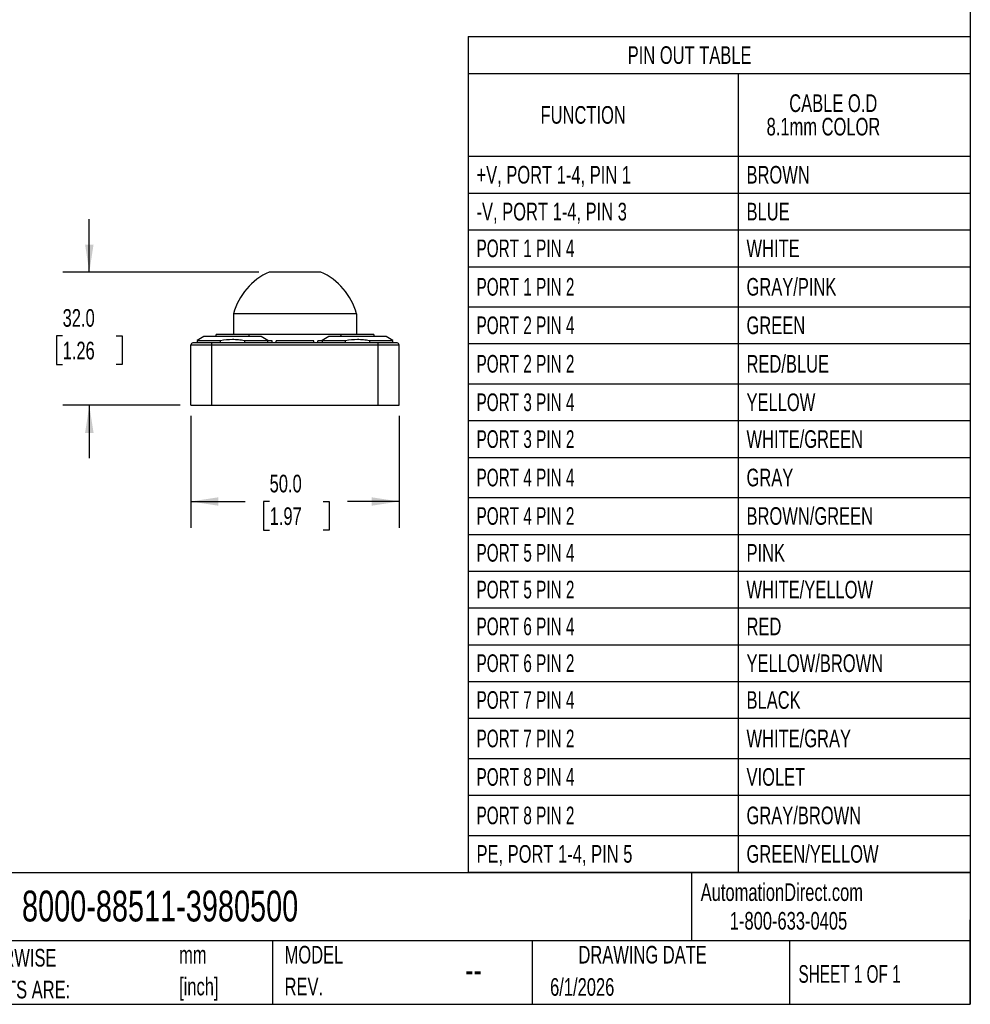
# Model space of a CAD drawing. Header units: millimetres. Extents: x 13 to 546, y 13 to 419.
# Tile 4 of 10: x 318 to 546, y 13 to 249. Entities that reach past the tile are written whole.
import ezdxf

# ---------------------------------------------------------------- set-up
doc = ezdxf.new("R2010")
doc.units = ezdxf.units.MM
doc.header["$LTSCALE"] = 2
doc.linetypes.add('SLD-Solid', pattern=[0])
doc.layers.add('DIMENSIONS', color=140, linetype='SLD-Solid', lineweight=25)
doc.layers.add('TEXT', color=140, linetype='SLD-Solid', lineweight=25)
doc.styles.add('SLDTEXTSTYLE0', font='TXT', dxfattribs={"width": 0.7})
doc.styles.add('SLDTEXTSTYLE1', font='TXT', dxfattribs={"width": 0.65})
doc.dimstyles.new('SLDDIMSTYLE0', dxfattribs={"dimtxt": 4.316016, "dimasz": 6.604, "dimexe": 0, "dimexo": 0.0625, "dimgap": 1.079004, "dimtad": 0, "dimtih": 1, "dimtoh": 1, "dimdec": 1, "dimrnd": 1e-09, "dimzin": 4, "dimdsep": 46, "dimtxsty": 'SLDTEXTSTYLE0', "dimsah": 1, "dimcen": 0.09, "dimadec": 0, "dimazin": 1, "dimtfac": 1, "dimtdec": 1, "dimtofl": 0, "dimtmove": 0, "dimatfit": 3, "dimfxl": 0, "dimfrac": 2, "dimtolj": 1, "dimtzin": 12, "dimarcsym": 0})
doc.dimstyles.new('SLDDIMSTYLE1', dxfattribs={"dimtxt": 4.316016, "dimasz": 6.604, "dimexe": 0, "dimexo": 0.0625, "dimgap": 1.079004, "dimtad": 0, "dimtih": 1, "dimtoh": 1, "dimdec": 1, "dimrnd": 1e-09, "dimzin": 4, "dimdsep": 46, "dimtxsty": 'SLDTEXTSTYLE0', "dimsah": 1, "dimcen": 0.09, "dimadec": 0, "dimazin": 1, "dimtfac": 1, "dimtdec": 1, "dimtmove": 0, "dimatfit": 0, "dimfxl": 0, "dimfrac": 2, "dimtolj": 1, "dimtzin": 12, "dimarcsym": 0})

# ---------------------------------------------------------------- blocks, each defined once
blk = doc.blocks.new('SW_NOTE_0')
at = {"layer": 'TEXT', "color": 0, "char_height": 4.233, "attachment_point": 1, "style": 'SLDTEXTSTYLE0'}
for s, insert in [('mm', (0, 5.46)), ('[inch]', (0, -2.19))]:
    blk.add_mtext(s, dxfattribs=dict(at, insert=insert))
blk = doc.blocks.new('SW_NOTE_0_1')
at = {"layer": 'TEXT', "color": 0, "char_height": 4.2333, "attachment_point": 1, "style": 'SLDTEXTSTYLE0'}
for s, insert in [('UNLESS OTHERWISE', (0, 5.46)), ('SPECIFIED UNITS ARE:', (0, -2.19))]:
    blk.add_mtext(s, dxfattribs=dict(at, insert=insert))
blk = doc.blocks.new('SW_NOTE_0_6')
at = {"layer": 'TEXT', "color": 0, "char_height": 4.233, "attachment_point": 1, "style": 'SLDTEXTSTYLE0'}
for s, insert in [('MODEL', (0, 5.46)), ('REV.', (0, -2.19))]:
    blk.add_mtext(s, dxfattribs=dict(at, insert=insert))
blk = doc.blocks.new('SW_TABLEANNOTATION_0')
at = {"layer": 'TEXT', "color": 0}
for p, q in [((0, 0), (0, -8.83)), ((0, 0), (64.84, 0)), ((64.84, 0), (120.58, 0)), ((120.58, 0), (120.58, -8.83)), ((0, -8.83), (0, -28.74)), ((0, -8.83), (64.84, -8.83)), ((64.84, -8.83), (64.84, -28.74)), ((64.84, -8.83), (120.58, -8.83)), ((120.58, -8.83), (120.58, -28.74)), ((0, -28.74), (0, -37.58)), ((0, -28.74), (64.84, -28.74)), ((64.84, -28.74), (64.84, -37.58)), ((64.84, -28.74), (120.58, -28.74)), ((120.58, -28.74), (120.58, -37.58)), ((0, -37.58), (0, -46.41)), ((0, -37.58), (64.84, -37.58)), ((64.84, -37.58), (64.84, -46.41)), ((64.84, -37.58), (120.58, -37.58)), ((120.58, -37.58), (120.58, -46.41)), ((0, -46.41), (0, -55.25)), ((0, -46.41), (64.84, -46.41)), ((64.84, -46.41), (64.84, -55.25)), ((64.84, -46.41), (120.58, -46.41)), ((120.58, -46.41), (120.58, -55.25)), ((0, -55.25), (0, -64.89)), ((0, -55.25), (64.84, -55.25)), ((64.84, -55.25), (64.84, -64.89)), ((64.84, -55.25), (120.58, -55.25)), ((120.58, -55.25), (120.58, -64.89)), ((0, -64.89), (0, -73.72)), ((0, -64.89), (64.84, -64.89)), ((64.84, -64.89), (64.84, -73.72)), ((64.84, -64.89), (120.58, -64.89)), ((120.58, -64.89), (120.58, -73.72)), ((0, -73.72), (0, -83.37)), ((0, -73.72), (64.84, -73.72)), ((64.84, -73.72), (64.84, -83.37)), ((64.84, -73.72), (120.58, -73.72)), ((120.58, -73.72), (120.58, -83.37)), ((0, -83.37), (0, -92.2)), ((0, -83.37), (64.84, -83.37)), ((64.84, -83.37), (64.84, -92.2)), ((64.84, -83.37), (120.58, -83.37)), ((120.58, -83.37), (120.58, -92.2)), ((0, -92.2), (0, -101.04)), ((0, -92.2), (64.84, -92.2)), ((64.84, -92.2), (64.84, -101.04)), ((64.84, -92.2), (120.58, -92.2)), ((120.58, -92.2), (120.58, -101.04)), ((0, -101.04), (0, -110.68)), ((0, -101.04), (64.84, -101.04)), ((64.84, -101.04), (64.84, -110.68)), ((64.84, -101.04), (120.58, -101.04)), ((120.58, -101.04), (120.58, -110.68)), ((0, -110.68), (0, -119.52)), ((0, -110.68), (64.84, -110.68)), ((64.84, -110.68), (64.84, -119.52)), ((64.84, -110.68), (120.58, -110.68)), ((120.58, -110.68), (120.58, -119.52)), ((0, -119.52), (0, -128.35)), ((0, -119.52), (64.84, -119.52)), ((64.84, -119.52), (64.84, -128.35)), ((64.84, -119.52), (120.58, -119.52)), ((120.58, -119.52), (120.58, -128.35)), ((0, -128.35), (0, -137.19)), ((0, -128.35), (64.84, -128.35)), ((64.84, -128.35), (64.84, -137.19)), ((64.84, -128.35), (120.58, -128.35)), ((120.58, -128.35), (120.58, -137.19)), ((0, -137.19), (0, -146.02)), ((0, -137.19), (64.84, -137.19)), ((64.84, -137.19), (64.84, -146.02)), ((64.84, -137.19), (120.58, -137.19)), ((120.58, -137.19), (120.58, -146.02)), ((0, -146.02), (0, -154.86)), ((0, -146.02), (64.84, -146.02)), ((64.84, -146.02), (64.84, -154.86)), ((64.84, -146.02), (120.58, -146.02)), ((120.58, -146.02), (120.58, -154.86)), ((0, -154.86), (0, -163.69)), ((0, -154.86), (64.84, -154.86)), ((64.84, -154.86), (64.84, -163.69)), ((64.84, -154.86), (120.58, -154.86)), ((120.58, -154.86), (120.58, -163.69)), ((0, -163.69), (0, -173.34)), ((0, -163.69), (64.84, -163.69)), ((64.84, -163.69), (64.84, -173.34)), ((64.84, -163.69), (120.58, -163.69)), ((120.58, -163.69), (120.58, -173.34)), ((0, -173.34), (0, -182.17)), ((0, -173.34), (64.84, -173.34)), ((64.84, -173.34), (64.84, -182.17)), ((64.84, -173.34), (120.58, -173.34)), ((120.58, -173.34), (120.58, -182.17)), ((0, -182.17), (0, -191.82)), ((0, -182.17), (64.84, -182.17)), ((64.84, -182.17), (64.84, -191.82)), ((64.84, -182.17), (120.58, -182.17)), ((120.58, -182.17), (120.58, -191.82)), ((0, -191.82), (0, -200.65)), ((0, -191.82), (64.84, -191.82)), ((64.84, -191.82), (64.84, -200.65)), ((64.84, -191.82), (120.58, -191.82)), ((120.58, -191.82), (120.58, -200.65)), ((0, -200.65), (64.84, -200.65)), ((64.84, -200.65), (120.58, -200.65))]:
    blk.add_line(p, q, dxfattribs=at)
at = {"layer": 'TEXT', "color": 0, "attachment_point": 1}
for s, insert, char_height, style in [('PIN OUT TABLE', (38.31, -2.31), 4.2333, 'SLDTEXTSTYLE0'), ('CABLE O.D', (77.1, -13.86), 4.233, 'SLDTEXTSTYLE0'), ('FUNCTION', (17.38, -16.68), 4.233, 'SLDTEXTSTYLE0'), ('8.1mm COLOR', (71.66, -19.5), 4.2333, 'SLDTEXTSTYLE0'), ('+V, PORT 1-4, PIN 1', (2, -31.05), 4.2333, 'SLDTEXTSTYLE0'), ('BROWN', (66.84, -31.05), 4.233, 'SLDTEXTSTYLE0'), ('-V, PORT 1-4, PIN 3', (2, -39.89), 4.2333, 'SLDTEXTSTYLE0'), ('BLUE', (66.84, -39.89), 4.233, 'SLDTEXTSTYLE0'), ('PORT 1 PIN 4', (2, -48.72), 4.2333, 'SLDTEXTSTYLE1'), ('WHITE', (66.84, -48.72), 4.233, 'SLDTEXTSTYLE0'), ('PORT 1 PIN 2', (2, -57.96), 4.2333, 'SLDTEXTSTYLE1'), ('GRAY/PINK', (66.84, -57.96), 4.233, 'SLDTEXTSTYLE0'), ('PORT 2 PIN 4', (2, -67.2), 4.2333, 'SLDTEXTSTYLE1'), ('GREEN', (66.84, -67.2), 4.233, 'SLDTEXTSTYLE0'), ('PORT 2 PIN 2', (2, -76.44), 4.2333, 'SLDTEXTSTYLE1'), ('RED/BLUE', (66.84, -76.44), 4.233, 'SLDTEXTSTYLE0'), ('PORT 3 PIN 4', (2, -85.68), 4.2333, 'SLDTEXTSTYLE1'), ('YELLOW', (66.84, -85.68), 4.233, 'SLDTEXTSTYLE0'), ('PORT 3 PIN 2', (2, -94.52), 4.2333, 'SLDTEXTSTYLE1'), ('WHITE/GREEN', (66.84, -94.52), 4.2333, 'SLDTEXTSTYLE0'), ('PORT 4 PIN 4', (2, -103.75), 4.2333, 'SLDTEXTSTYLE1'), ('GRAY', (66.84, -103.75), 4.233, 'SLDTEXTSTYLE0'), ('PORT 4 PIN 2', (2, -112.99), 4.2333, 'SLDTEXTSTYLE1'), ('BROWN/GREEN', (66.84, -112.99), 4.2333, 'SLDTEXTSTYLE0'), ('PORT 5 PIN 4', (2, -121.83), 4.2333, 'SLDTEXTSTYLE1'), ('PINK', (66.84, -121.83), 4.233, 'SLDTEXTSTYLE0'), ('PORT 5 PIN 2', (2, -130.66), 4.2333, 'SLDTEXTSTYLE1'), ('WHITE/YELLOW', (66.84, -130.66), 4.2333, 'SLDTEXTSTYLE0'), ('PORT 6 PIN 4', (2, -139.5), 4.2333, 'SLDTEXTSTYLE1'), ('RED', (66.84, -139.5), 4.233, 'SLDTEXTSTYLE0'), ('PORT 6 PIN 2', (2, -148.33), 4.2333, 'SLDTEXTSTYLE1'), ('YELLOW/BROWN', (66.84, -148.33), 4.2333, 'SLDTEXTSTYLE0'), ('PORT 7 PIN 4', (2, -157.17), 4.2333, 'SLDTEXTSTYLE1'), ('BLACK', (66.84, -157.17), 4.233, 'SLDTEXTSTYLE0'), ('PORT 7 PIN 2', (2, -166.41), 4.2333, 'SLDTEXTSTYLE1'), ('WHITE/GRAY', (66.84, -166.41), 4.233, 'SLDTEXTSTYLE0'), ('PORT 8 PIN 4', (2, -175.65), 4.2333, 'SLDTEXTSTYLE1'), ('VIOLET', (66.84, -175.65), 4.233, 'SLDTEXTSTYLE0'), ('PORT 8 PIN 2', (2, -184.89), 4.2333, 'SLDTEXTSTYLE1'), ('GRAY/BROWN', (66.84, -184.89), 4.233, 'SLDTEXTSTYLE0'), ('GREEN/YELLOW', (66.84, -194.13), 4.2333, 'SLDTEXTSTYLE0'), ('PE, PORT 1-4, PIN 5', (2, -194.13), 4.2333, 'SLDTEXTSTYLE0')]:
    blk.add_mtext(s, dxfattribs=dict(at, insert=insert, char_height=char_height, style=style))
blk = doc.blocks.new('_D_6')
at = {"layer": 'DIMENSIONS'}
for p, q in [((358.97, 153.99), (358.97, 127.09)), ((408.97, 153.99), (408.97, 127.09)), ((358.97, 133.44), (372.03, 133.44)), ((377.88, 133.44), (376.43, 133.44)), ((376.43, 133.44), (376.43, 126.58)), ((390.71, 133.44), (392.16, 133.44)), ((392.16, 133.44), (392.16, 126.58)), ((408.97, 133.44), (396.56, 133.44)), ((376.43, 126.58), (377.88, 126.58)), ((392.16, 126.58), (390.71, 126.58))]:
    blk.add_line(p, q, dxfattribs=at)
for points in [[(358.97, 133.44), (365.57, 132.42), (365.57, 134.45)], [(408.97, 133.44), (402.36, 134.45), (402.36, 132.42)]]:
    blk.add_solid(points, dxfattribs=at)
at = {"layer": 'DIMENSIONS', "char_height": 4.233, "attachment_point": 1, "style": 'SLDTEXTSTYLE0'}
for s, insert in [('50.0', (377.88, 139.86)), ('1.97', (377.88, 132.03))]:
    blk.add_mtext(s, dxfattribs=dict(at, insert=insert))
blk = doc.blocks.new('_D_7')
at = {"layer": 'DIMENSIONS'}
for p, q in [((334.58, 188.53), (334.58, 201.23)), ((375.26, 188.53), (328.23, 188.53)), ((328.17, 173.21), (326.72, 173.21)), ((326.72, 173.21), (326.72, 166.35)), ((341, 173.21), (342.45, 173.21)), ((342.45, 173.21), (342.45, 166.35)), ((326.72, 166.35), (328.17, 166.35)), ((342.45, 166.35), (341, 166.35)), ((356.43, 156.53), (328.23, 156.53)), ((334.58, 156.53), (334.58, 143.83))]:
    blk.add_line(p, q, dxfattribs=at)
for points in [[(334.58, 188.53), (335.6, 195.13), (333.57, 195.13)], [(334.58, 156.53), (333.57, 149.92), (335.6, 149.92)]]:
    blk.add_solid(points, dxfattribs=at)
at = {"layer": 'DIMENSIONS', "char_height": 4.233, "attachment_point": 1, "style": 'SLDTEXTSTYLE0'}
for s, insert in [('32.0', (328.17, 179.63)), ('1.26', (328.17, 171.8))]:
    blk.add_mtext(s, dxfattribs=dict(at, insert=insert))

msp = doc.modelspace()

# ---------------------------------------------------------------- linework, layer by layer
for p, q in [((390.14, 188.53), (377.8, 188.53)), ((369.2, 178.53), (369.2, 173.53)), ((398.74, 178.53), (369.2, 178.53)), ((398.74, 178.53), (398.74, 173.53)), ((362.07, 173.03), (360.47, 172.1)), ((375.87, 173.03), (362.07, 173.03)), ((365.05, 173.53), (364.87, 173.03)), ((372.89, 173.53), (365.05, 173.53)), ((373.07, 173.03), (372.89, 173.53)), ((395.1, 173.53), (372.89, 173.53)), ((377.47, 172.1), (375.87, 173.03)), ((392.07, 173.03), (390.47, 172.1)), ((405.87, 173.03), (392.07, 173.03)), ((402.89, 173.53), (395.1, 173.53)), ((403.07, 173.03), (402.89, 173.53)), ((407.47, 172.1), (405.87, 173.03)), ((358.97, 171.03), (363.97, 171.03)), ((358.97, 156.53), (358.97, 171.03)), ((363.97, 171.53), (359.47, 171.53)), ((360.47, 172.1), (360.47, 171.53)), ((360.47, 172.1), (366.1, 172.1)), ((363.97, 171.03), (363.97, 171.53)), ((403.97, 171.53), (363.97, 171.53)), ((363.97, 156.53), (363.97, 171.03)), ((363.97, 171.03), (403.97, 171.03)), ((366.1, 171.53), (366.1, 172.1)), ((371.84, 172.1), (371.84, 171.53)), ((371.84, 172.1), (377.47, 172.1)), ((377.47, 171.53), (377.47, 172.1)), ((378.47, 172.03), (377.47, 172.03)), ((378.47, 171.53), (378.47, 172.03)), ((379.47, 171.56), (378.51, 171.53)), ((379.47, 171.53), (379.47, 172.03)), ((388.47, 172.03), (379.47, 172.03)), ((388.47, 171.53), (388.47, 172.03)), ((389.38, 171.54), (388.47, 171.57)), ((389.47, 171.53), (389.47, 172.03)), ((390.47, 172.03), (389.47, 172.03)), ((390.47, 172.1), (390.47, 171.53)), ((390.47, 172.1), (396.1, 172.1)), ((396.1, 171.53), (396.1, 172.1)), ((401.84, 172.1), (401.84, 171.53)), ((401.84, 172.1), (407.47, 172.1)), ((403.97, 171.03), (403.97, 171.53)), ((408.47, 171.53), (403.97, 171.53)), ((403.97, 156.53), (403.97, 171.03)), ((403.97, 171.03), (408.97, 171.03)), ((407.47, 171.53), (407.47, 172.1)), ((408.97, 156.53), (408.97, 171.03)), ((358.97, 156.53), (363.97, 156.53)), ((363.97, 156.53), (403.97, 156.53)), ((403.97, 156.53), (408.97, 156.53))]:
    msp.add_line(p, q)
for centre, radius, start, end in [((383.97, 174.53), 15.3, 113.7896, 164.8446), ((383.97, 174.53), 15.3, 15.1554, 66.2104), ((359.47, 171.03), 0.5, 90, 180), ((408.47, 171.03), 0.5, 0, 90)]:
    msp.add_arc(centre, radius, start, end)
msp.add_open_spline([(394.92, 173.03), (394.98, 173.19), (395.04, 173.36), (395.1, 173.53)], degree=3)
for points in [[(366.1, 172.1), (367.05, 172.29), (368, 172.39), (369.44, 172.39), (369.92, 172.37), (370.88, 172.27), (371.36, 172.2), (371.84, 172.1)], [(396.1, 172.1), (397.05, 172.29), (398, 172.39), (399.44, 172.39), (399.92, 172.37), (400.88, 172.27), (401.36, 172.2), (401.84, 172.1)]]:
    msp.add_open_spline(points, degree=3, knots=[0, 0, 0, 0, 0.5, 0.5, 0.75, 0.75, 1, 1, 1, 1])
at = {"layer": 'TEXT'}
for p, q in [((546.1, 419.1), (546.1, 12.7)), ((546.1, 44.25), (12.7, 44.25)), ((479.15, 44.25), (479.15, 27.94)), ((546.1, 12.7), (546.1, 33.02)), ((546.1, 27.94), (12.7, 27.94)), ((378.6, 27.94), (378.6, 12.7)), ((440.93, 27.94), (440.93, 12.7)), ((502.7, 27.94), (502.7, 12.7)), ((12.7, 12.7), (546.1, 12.7))]:
    msp.add_line(p, q, dxfattribs=at)

# ---------------------------------------------------------------- block references
for name, p in [('SW_TABLEANNOTATION_0', (425.56, 245.06)), ('SW_NOTE_0_1', (285.74, 20.54)), ('SW_NOTE_0_6', (381.47, 21.27)), ('SW_NOTE_0', (356.13, 21.27))]:
    msp.add_blockref(name, p, dxfattribs=at)

# ---------------------------------------------------------------- texts
for s, insert, char_height, attachment_point, style in [('AutomationDirect.com', (481.39, 41.75), 4.2333, 1, 'SLDTEXTSTYLE0'), ('8000-88511-3980500', (318.42, 40), 7.4083, 1, 'SLDTEXTSTYLE0'), ('1-800-633-0405', (488.38, 34.87), 4.2333, 1, 'SLDTEXTSTYLE0'), ('DRAWING DATE', (467.45, 26.73), 4.2333, 2, 'SLDTEXTSTYLE0'), ('SHEET 1 OF 1', (504.88, 22.1), 4.2333, 1, 'SLDTEXTSTYLE1'), ('--', (424.86, 24.15), 6.35, 1, 'SLDTEXTSTYLE0'), ('6/1/2026', (445.23, 18.98), 4.233, 1, 'SLDTEXTSTYLE0')]:
    msp.add_mtext(s, dxfattribs=dict(at, insert=insert, char_height=char_height, attachment_point=attachment_point, style=style))

# ---------------------------------------------------------------- dimensions: what is measured, and where the dimension line sits
at = {"layer": 'DIMENSIONS'}
dim = msp.add_linear_dim(base=(334.58, 188.53), p1=(358.97, 156.53), p2=(377.8, 188.53), angle=90, dimstyle='SLDDIMSTYLE1', dxfattribs=at)
dim.commit()
dim.dimension.update_dxf_attribs({"geometry": '_D_7', "text_midpoint": (334.58, 173.21), "dimtype": 160})
dim = msp.add_linear_dim(base=(408.97, 133.44), p1=(358.97, 156.53), p2=(408.97, 156.53), dimstyle='SLDDIMSTYLE0', dxfattribs=at)
dim.commit()
dim.dimension.update_dxf_attribs({"geometry": '_D_6', "text_midpoint": (384.29, 133.44), "dimtype": 160})

doc.saveas('drawing.dxf')
